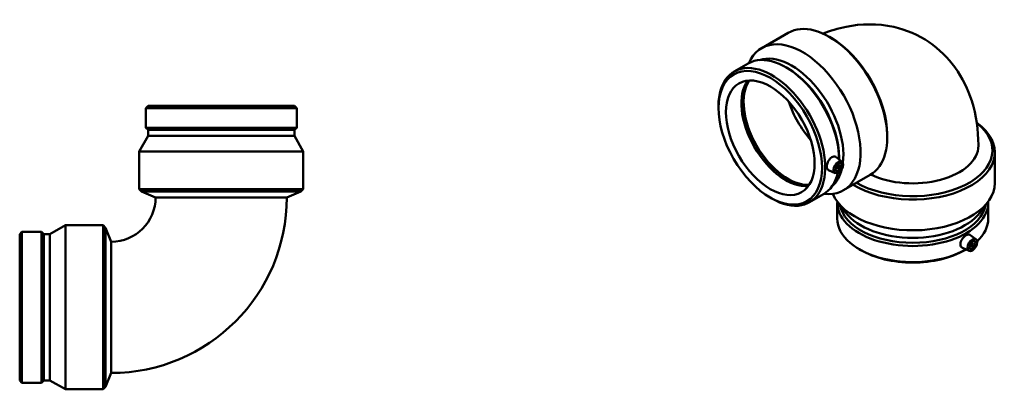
# Model space of a CAD drawing. Header units: millimetres. Extents: x -604 to 1526, y -330 to 1236.
# Tile 7 of 7: x 427 to 1526, y 802 to 1215. Entities that reach past the tile are written whole.
import ezdxf

# ---------------------------------------------------------------- set-up
doc = ezdxf.new("R2010")
doc.units = ezdxf.units.MM
doc.layers.add('Visible (ISO)', color=7, linetype='Continuous', lineweight=50)

msp = doc.modelspace()

# ---------------------------------------------------------------- linework, layer by layer
at = {"layer": 'Visible (ISO)'}
for p, q in [((1255.118, 1183.052), (1284.817, 1200.154)), ((1332.616, 1194.427), (1330.728, 1195.522)), ((1224.494, 1156.969), (1239.993, 1165.895)), ((1284.011, 1160.602), (1282.232, 1161.634)), ((570.577, 1118.682), (568.051, 1116.157)), ((568.051, 1116.157), (736.411, 1116.157)), ((568.051, 1116.157), (568.051, 1094.238)), ((570.577, 1118.682), (733.886, 1118.682)), ((733.886, 1118.682), (736.411, 1116.157)), ((736.411, 1116.157), (736.411, 1094.238)), ((1206.979, 1116.242), (1206.979, 1118.298)), ((568.051, 1094.238), (736.411, 1094.238)), ((570.577, 1091.712), (568.051, 1094.238)), ((570.577, 1091.712), (733.886, 1091.712)), ((570.577, 1091.712), (570.577, 1084.97)), ((733.886, 1091.712), (736.411, 1094.238)), ((733.886, 1091.712), (733.886, 1084.97)), ((570.577, 1084.97), (560.731, 1067.682)), ((570.577, 1084.97), (733.886, 1084.97)), ((733.886, 1084.97), (743.731, 1067.682)), ((1395.178, 1085.785), (1395.178, 1083.603)), ((560.731, 1067.682), (743.731, 1067.682)), ((560.731, 1067.682), (560.731, 1025.682)), ((743.731, 1067.682), (743.731, 1025.682)), ((1515.189, 1032.432), (1515.189, 1066.769)), ((1344.689, 1056.56), (1338.078, 1061.374)), ((1341.526, 1060.725), (1341.526, 1058.863)), ((1337.218, 1043.586), (1329.697, 1046.904)), ((1339.722, 1048.474), (1337.427, 1049.796)), ((1341.719, 1051.94), (1339.423, 1053.262)), ((1346.441, 1024.467), (1376.139, 1041.569)), ((560.731, 1025.682), (743.731, 1025.682)), ((563.411, 1023.002), (560.731, 1025.682)), ((563.411, 1023.002), (741.051, 1023.002)), ((579.031, 1016.532), (563.411, 1023.002)), ((725.431, 1016.532), (741.051, 1023.002)), ((741.051, 1023.002), (743.731, 1025.682)), ((725.431, 1016.532), (579.031, 1016.532)), ((1264.494, 1016.365), (1266.273, 1015.332)), ((1308.511, 1011.071), (1324.011, 1019.997)), ((1339.509, 992.802), (1339.509, 1010.722)), ((1348.892, 999.436), (1339.874, 1011.295)), ((1498.485, 999.436), (1507.504, 1011.295)), ((1507.869, 992.802), (1507.869, 1010.722)), ((427.411, 975.517), (429.937, 978.042)), ((429.937, 809.682), (429.937, 978.042)), ((429.937, 978.042), (451.856, 978.042)), ((451.856, 809.682), (451.856, 978.042)), ((454.381, 975.517), (451.856, 978.042)), ((461.124, 975.517), (478.411, 985.362)), ((478.411, 802.362), (478.411, 985.362)), ((478.411, 985.362), (520.411, 985.362)), ((520.411, 802.362), (520.411, 985.362)), ((523.091, 982.682), (520.411, 985.362)), ((523.091, 805.042), (523.091, 982.682)), ((529.561, 967.062), (523.091, 982.682)), ((427.411, 812.208), (427.411, 975.517)), ((454.381, 812.208), (454.381, 975.517)), ((454.381, 975.517), (461.124, 975.517)), ((461.124, 812.208), (461.124, 975.517)), ((529.561, 967.062), (529.561, 820.662)), ((1494.125, 969.838), (1487.482, 974.677)), ((1365.728, 957.616), (1363.936, 958.656)), ((1486.654, 956.864), (1479.173, 960.164)), ((1481.649, 957.616), (1483.075, 958.443)), ((1489.159, 961.752), (1486.863, 963.074)), ((1491.155, 965.218), (1488.859, 966.54)), ((529.561, 820.662), (523.091, 805.042)), ((427.411, 812.208), (429.937, 809.682)), ((429.937, 809.682), (451.856, 809.682)), ((454.381, 812.208), (451.856, 809.682)), ((454.381, 812.208), (461.124, 812.208)), ((461.124, 812.208), (478.411, 802.362)), ((478.411, 802.362), (520.411, 802.362)), ((523.091, 805.042), (520.411, 802.362))]:
    msp.add_line(p, q, dxfattribs=at)
for radius in [195.87, 49.47]:
    msp.add_arc((529.561, 1016.532), radius, 270, 0, dxfattribs=at)
for centre, major_axis, ratio, start_param, end_param in [((1330.478, 1120.861), (-45.661, 79.292), 0.57809312, 3.14159265, 6.28318531), ((1300.78, 1103.759), (-45.661, 79.292), 0.57809312, 2.73845984, 6.68631812), ((1332.373, 1121.953), (44.324, -76.97), 0.57809312, 0.78733187, 2.35426078), ((1282.002, 1092.946), (-42.009, 72.949), 0.57809312, 3.93175677, 6.28318531), ((1288.555, 1096.72), (-40.748, 70.761), 0.57809312, 3.79631918, 6.16699048), ((1266.503, 1084.02), (-42.009, 72.949), 0.57809312, 2.35426078, 7.07051718), ((1283.788, 1093.974), (40.748, -70.761), 0.57809312, 0.78733187, 2.35426078), ((1282.002, 1092.946), (34.932, -60.661), 0.57809312, 3.39060991, 6.03416805), ((1284.495, 1094.382), (35.306, -61.31), 0.57809312, 3.44408001, 5.98069795), ((1284.495, 1094.382), (34.932, -60.661), 0.57809312, 3.42747089, 5.99730707), ((1330.478, 1120.861), (-34.932, 60.661), 0.57809312, 1.21575038, 1.92584228), ((1423.689, 1066.769), (91.5, 0), 0.5758617, 3.89770467, 6.95897895), ((1423.689, 1068.96), (88.82, 0), 0.5758617, 3.92711531, 6.91936137), ((1423.689, 1074.249), (73.2, 0), 0.5758617, 4.01584283, 6.28318531), ((1282.002, 1092.946), (42.009, -72.949), 0.57809312, 0, 0.55395524), ((1288.555, 1096.72), (40.748, -70.761), 0.57809312, 0.11619483, 0.54025676), ((1423.689, 1032.432), (-91.5, 0), 0.5758617, 0.22830281, 3.14159265), ((1423.689, 1010.722), (-84.18, 0), 0.5758617, 6.26185917, 9.4461041), ((1423.689, 1012.786), (-81.655, 0), 0.5758617, 0.10487678, 3.03671587), ((1423.689, 992.802), (-84.18, 0), 0.5758617, 0, 2.3538546), ((1423.689, 1018.298), (81.655, 0), 0.5758617, 3.55436437, 5.87041359), ((1423.689, 992.802), (84.18, 0), 0.5758617, 5.73198735, 6.28318531), ((1423.689, 990.737), (81.655, 0), 0.5758617, 3.92313827, 5.50163969)]:
    msp.add_ellipse(centre, major_axis=major_axis, ratio=ratio, start_param=start_param, end_param=end_param, dxfattribs=at)
for centre, major_axis in [((1264.717, 1082.992), (40.748, -70.761)), ((1264.717, 1082.992), (34.932, -60.661)), ((1340.72, 1050.207), (-3.743, -6.499)), ((1340.72, 1050.207), (-2.495, -4.333)), ((1340.72, 1050.207), (-0.998, -1.733)), ((1490.157, 963.485), (-3.743, -6.499)), ((1490.157, 963.485), (-2.495, -4.333)), ((1490.157, 963.485), (-0.998, -1.733))]:
    msp.add_ellipse(centre, major_axis=major_axis, ratio=0.57809312, dxfattribs=at)
for points, knots in [([(1323.56, 1199.222), (1331.769, 1202.458), (1340.372, 1205.086), (1365.991, 1210.215), (1384.2, 1210.702), (1416.25, 1203.478), (1429.928, 1197.662), (1453.239, 1181.811), (1462.982, 1172.129), (1479.293, 1149.768), (1485.389, 1136.947), (1494.703, 1107.764), (1496.81, 1091.329), (1496.888, 1074.844), (1496.889, 1074.547), (1496.889, 1074.249)], [4.86819115, 4.86819115, 4.86819115, 4.86819115, 5.02654825, 5.02654825, 5.31841332, 5.31841332, 5.53908204, 5.53908204, 5.7472609, 5.7472609, 5.981017, 5.981017, 6.27773462, 6.27773462, 6.28318531, 6.28318531, 6.28318531, 6.28318531]), ([(1329.697, 1046.904), (1329.609, 1046.943), (1329.524, 1046.986), (1328.957, 1047.32), (1328.544, 1047.807), (1327.998, 1049.118), (1327.866, 1049.941), (1327.866, 1051.662), (1327.998, 1052.673), (1328.544, 1054.74), (1328.957, 1055.795), (1329.931, 1057.661), (1330.555, 1058.597), (1331.957, 1060.172), (1332.735, 1060.812), (1333.48, 1061.24)], [3.10588698, 3.10588698, 3.10588698, 3.10588698, 3.15827328, 3.15827328, 3.4739093, 3.4739093, 3.78954531, 3.78954531, 4.10518133, 4.10518133, 4.42081734, 4.42081734, 4.73677221, 4.73677221, 5.05272708, 5.05272708, 5.05272708, 5.05272708]), ([(1333.48, 1061.24), (1334.225, 1061.669), (1335.034, 1061.944), (1336.548, 1062.048), (1337.253, 1061.878), (1337.904, 1061.495), (1337.992, 1061.437), (1338.078, 1061.374)], [0, 0, 0, 0, 0.31595487, 0.31595487, 0.63190974, 0.63190974, 0.682514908, 0.682514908, 0.682514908, 0.682514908]), ([(1476.98, 964.236), (1476.98, 965.097), (1477.145, 966.092), (1477.81, 968.096), (1478.308, 969.105), (1479.437, 970.881), (1480.144, 971.766), (1481.66, 973.27), (1482.469, 973.889), (1483.957, 974.746), (1484.735, 975.041), (1486.14, 975.219), (1486.768, 975.102), (1487.334, 974.778), (1487.409, 974.73), (1487.481, 974.676)], [0, 0, 0, 0, 0.31595487, 0.31595487, 0.63190974, 0.63190974, 0.94754576, 0.94754576, 1.26318177, 1.26318177, 1.57881779, 1.57881779, 1.8944538, 1.8944538, 1.94365779, 1.94365779, 1.94365779, 1.94365779]), ([(1479.173, 960.165), (1479.069, 960.211), (1478.969, 960.261), (1478.308, 960.639), (1477.81, 961.167), (1477.145, 962.535), (1476.98, 963.375), (1476.98, 964.236)], [4.367033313, 4.367033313, 4.367033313, 4.367033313, 4.420817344, 4.420817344, 4.736772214, 4.736772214, 5.052727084, 5.052727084, 5.052727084, 5.052727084])]:
    msp.add_open_spline(points, degree=3, knots=knots, dxfattribs=at)

doc.saveas('drawing.dxf')
